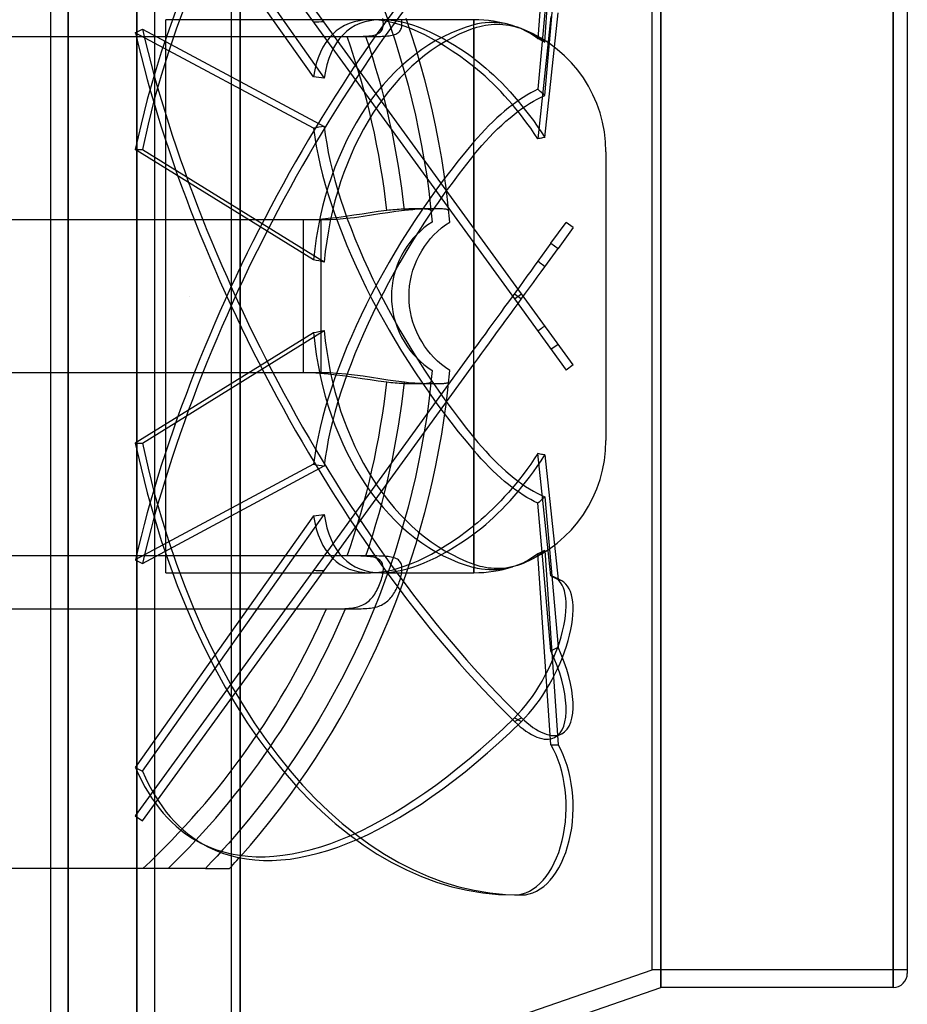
# Model space of a CAD drawing. Header units: millimetres. Extents: x -148 to 148, y -174 to 100.
# Tile 4 of 5: x 47 to 148, y -80 to 31. Entities that reach past the tile are written whole.
import ezdxf

# ---------------------------------------------------------------- set-up
doc = ezdxf.new("R2010")
doc.units = ezdxf.units.MM
doc.layers.add('HIDDEN', color=7, linetype='Continuous')
doc.layers.add('THICK', color=7, linetype='Continuous')

msp = doc.modelspace()

# ---------------------------------------------------------------- linework, layer by layer
at = {"layer": 'HIDDEN'}
for p, q in [((52.15, 0), (52.15, 100)), ((59.95, 0), (59.95, 100)), ((70.7, 0), (70.7, 93)), ((119.5, 0), (119.5, 78.5)), ((145.9, 0), (145.9, 78.5)), ((118.5, 0), (118.5, 76.5)), ((71.7, 0), (71.7, 60.59)), ((103.65, 0.29), (60.57, 59.59)), ((59.76, 59), (102.85, -0.29)), ((60.57, 53.93), (81.23, 24.78)), ((80.02, 24.93), (59.76, 53.51)), ((107, 50.93), (105.52, 29.25)), ((106.31, 28.86), (107.81, 50.93)), ((107, 40.27), (105.52, 23.5)), ((106.31, 22.78), (107.81, 39.85)), ((86.5, 31.4), (63.25, 31.4)), ((63.25, -31.4), (63.25, 31.4)), ((98.25, 31.4), (87.74, 31.4)), ((87.93, 31.34), (87.9, 31.54)), ((87.95, 31.16), (87.93, 31.34)), ((88.13, 32.33), (88.72, 30.68)), ((90.06, 31.24), (90.04, 31.41)), ((91.12, 29.81), (90.54, 31.53)), ((98.25, 31.4), (98.25, 30.82)), ((98.25, 26.99), (98.25, 31.4)), ((107, 31.76), (105.52, 17.87)), ((106.31, 18.03), (107.81, 32.17)), ((59.76, 29.93), (60.57, 30.34)), ((60.57, 30.34), (81.23, 19.28)), ((87.69, 30.09), (87.77, 30.21)), ((87.77, 30.21), (87.84, 30.34)), ((87.84, 30.34), (87.89, 30.48)), ((87.89, 30.48), (87.93, 30.64)), ((87.93, 30.64), (87.95, 30.8)), ((87.96, 30.97), (87.95, 31.16)), ((87.95, 30.8), (87.96, 30.97)), ((88.72, 30.68), (89.28, 29.02)), ((89.81, 30.1), (89.89, 30.21)), ((89.89, 30.21), (89.95, 30.33)), ((89.95, 30.33), (90, 30.46)), ((90, 30.46), (90.04, 30.6)), ((90.04, 30.6), (90.06, 30.75)), ((90.07, 31.07), (90.06, 31.24)), ((90.06, 30.75), (90.07, 30.9)), ((90.07, 30.9), (90.07, 31.07)), ((98.67, 30.92), (98.25, 30.82)), ((98.25, 30.43), (98.58, 30.54)), ((98.25, 30.43), (98.25, 17.52)), ((98.58, 30.54), (98.92, 30.64)), ((99.09, 31), (98.67, 30.92)), ((98.92, 30.64), (99.24, 30.71)), ((99.53, 31.05), (99.09, 31)), ((99.24, 30.71), (99.56, 30.78)), ((99.98, 31.09), (99.53, 31.05)), ((99.56, 30.78), (99.88, 30.83)), ((99.88, 30.83), (100.2, 30.86)), ((100.43, 31.09), (99.98, 31.09)), ((100.2, 30.86), (100.53, 30.89)), ((100.89, 31.07), (100.43, 31.09)), ((100.53, 30.89), (100.87, 30.9)), ((100.87, 30.9), (101.21, 30.89)), ((101.34, 31.03), (100.89, 31.07)), ((101.21, 30.89), (101.55, 30.87)), ((101.78, 30.96), (101.34, 31.03)), ((101.55, 30.87), (101.89, 30.83)), ((102.21, 30.86), (101.78, 30.96)), ((101.89, 30.83), (102.23, 30.78)), ((102.63, 30.75), (102.21, 30.86)), ((102.23, 30.78), (102.57, 30.71)), ((102.57, 30.71), (102.91, 30.63)), ((102.91, 30.65), (102.63, 30.75)), ((103.2, 30.55), (102.91, 30.65)), ((102.91, 30.63), (103.24, 30.53)), ((103.49, 30.43), (103.2, 30.55)), ((103.24, 30.53), (103.56, 30.43)), ((103.79, 30.3), (103.49, 30.43)), ((103.56, 30.43), (103.87, 30.31)), ((104.08, 30.15), (103.79, 30.3)), ((103.87, 30.31), (104.11, 30.21)), ((104.11, 30.21), (104.35, 30.1)), ((42.7, 29.5), (83.84, 29.5)), ((42.7, 29.5), (85.95, 29.5)), ((80.02, 19.09), (59.76, 29.93)), ((83.84, 29.5), (84.11, 29.5)), ((84.11, 29.5), (84.37, 29.5)), ((84.37, 29.5), (84.64, 29.5)), ((84.64, 29.5), (84.91, 29.5)), ((84.91, 29.5), (85.16, 29.5)), ((85.16, 29.5), (85.41, 29.51)), ((85.41, 29.51), (85.65, 29.52)), ((85.65, 29.52), (85.89, 29.53)), ((85.89, 29.53), (86.11, 29.54)), ((85.95, 29.5), (86.2, 29.5)), ((86.11, 29.54), (86.32, 29.56)), ((86.2, 29.5), (86.45, 29.5)), ((86.32, 29.56), (86.52, 29.58)), ((86.45, 29.5), (86.69, 29.5)), ((86.52, 29.58), (86.71, 29.62)), ((86.69, 29.5), (86.93, 29.5)), ((86.71, 29.62), (86.89, 29.65)), ((86.89, 29.65), (87.05, 29.7)), ((86.93, 29.5), (87.17, 29.5)), ((87.05, 29.7), (87.2, 29.76)), ((87.17, 29.5), (87.4, 29.51)), ((87.2, 29.76), (87.34, 29.82)), ((87.34, 29.82), (87.47, 29.9)), ((87.4, 29.51), (87.62, 29.51)), ((87.47, 29.9), (87.59, 29.99)), ((87.59, 29.99), (87.69, 30.09)), ((87.62, 29.51), (87.83, 29.52)), ((87.83, 29.52), (88.04, 29.53)), ((88.04, 29.53), (88.24, 29.54)), ((88.24, 29.54), (88.43, 29.56)), ((88.43, 29.56), (88.61, 29.58)), ((88.61, 29.58), (88.78, 29.61)), ((88.78, 29.61), (88.94, 29.64)), ((88.94, 29.64), (89.1, 29.68)), ((89.1, 29.68), (89.24, 29.73)), ((89.24, 29.73), (89.37, 29.78)), ((89.37, 29.78), (89.5, 29.85)), ((89.5, 29.85), (89.61, 29.92)), ((89.61, 29.92), (89.72, 30)), ((89.72, 30), (89.81, 30.1)), ((91.67, 28.07), (91.12, 29.81)), ((104.38, 30), (104.08, 30.15)), ((104.35, 30.1), (104.59, 29.98)), ((104.67, 29.83), (104.38, 30)), ((104.59, 29.98), (104.84, 29.85)), ((104.96, 29.64), (104.67, 29.83)), ((104.84, 29.85), (105.09, 29.7)), ((105.24, 29.45), (104.96, 29.64)), ((105.09, 29.7), (105.33, 29.55)), ((105.52, 29.25), (105.24, 29.45)), ((105.33, 29.55), (105.58, 29.39)), ((105.66, 29.19), (105.52, 29.25)), ((105.58, 29.39), (105.82, 29.22)), ((105.79, 29.13), (105.66, 29.19)), ((105.92, 29.06), (105.79, 29.13)), ((105.82, 29.22), (106.07, 29.05)), ((89.28, 29.02), (89.8, 27.35)), ((92.19, 26.32), (91.67, 28.07)), ((106.05, 28.99), (105.92, 29.06)), ((106.18, 28.93), (106.05, 28.99)), ((106.07, 29.05), (106.31, 28.86)), ((106.31, 28.86), (106.18, 28.93)), ((89.8, 27.35), (90.3, 25.66)), ((98.25, 26.99), (98.71, 26.64)), ((92.67, 24.56), (92.19, 26.32)), ((98.66, 25.73), (98.25, 26.05)), ((98.25, 7.73), (98.25, 26.05)), ((99.08, 25.37), (98.66, 25.73)), ((98.71, 26.64), (99.16, 26.29)), ((99.16, 26.29), (99.6, 25.92)), ((99.6, 25.92), (100.03, 25.54)), ((90.3, 25.66), (90.76, 23.97)), ((99.52, 24.99), (99.08, 25.37)), ((99.96, 24.58), (99.52, 24.99)), ((100.03, 25.54), (100.48, 25.13)), ((100.48, 25.13), (100.94, 24.69)), ((100.94, 24.69), (101.41, 24.22)), ((90.76, 23.97), (91.2, 22.27)), ((93.13, 22.8), (92.67, 24.56)), ((100.41, 24.15), (99.96, 24.58)), ((100.86, 23.7), (100.41, 24.15)), ((101.3, 23.24), (100.86, 23.7)), ((101.41, 24.22), (101.88, 23.73)), ((101.88, 23.73), (102.35, 23.23)), ((105.52, 23.5), (105.11, 23.3)), ((105.66, 23.38), (105.52, 23.5)), ((93.54, 21.02), (93.13, 22.8)), ((101.74, 22.76), (101.3, 23.24)), ((102.17, 22.28), (101.74, 22.76)), ((102.35, 23.23), (102.81, 22.7)), ((102.81, 22.7), (103.26, 22.17)), ((103.84, 22.58), (103.42, 22.3)), ((104.27, 22.85), (103.84, 22.58)), ((104.7, 23.09), (104.27, 22.85)), ((105.11, 23.3), (104.7, 23.09)), ((105, 22.14), (105.44, 22.38)), ((105.44, 22.38), (105.88, 22.59)), ((105.79, 23.26), (105.66, 23.38)), ((105.92, 23.14), (105.79, 23.26)), ((105.88, 22.59), (106.31, 22.78)), ((106.05, 23.02), (105.92, 23.14)), ((106.18, 22.9), (106.05, 23.02)), ((106.31, 22.78), (106.18, 22.9)), ((91.2, 22.27), (91.6, 20.56)), ((102.17, 21.38), (101.74, 21.03)), ((102.59, 21.8), (102.17, 22.28)), ((102.59, 21.71), (102.17, 21.38)), ((103, 22.01), (102.59, 21.71)), ((103, 21.3), (102.59, 21.8)), ((103.42, 22.3), (103, 22.01)), ((103.42, 20.78), (103, 21.3)), ((103.26, 22.17), (103.7, 21.64)), ((103.26, 21), (103.7, 21.31)), ((103.7, 21.64), (104.12, 21.1)), ((103.7, 21.31), (104.12, 21.6)), ((104.12, 21.6), (104.56, 21.88)), ((104.56, 21.88), (105, 22.14)), ((91.6, 20.56), (91.96, 18.84)), ((93.93, 19.24), (93.54, 21.02)), ((100.86, 20.25), (100.41, 19.82)), ((101.3, 20.65), (100.86, 20.25)), ((101.74, 21.03), (101.3, 20.65)), ((101.88, 19.87), (102.35, 20.27)), ((102.35, 20.27), (102.81, 20.65)), ((102.81, 20.65), (103.26, 21)), ((103.84, 20.23), (103.42, 20.78)), ((104.27, 19.66), (103.84, 20.23)), ((104.12, 21.1), (104.56, 20.54)), ((104.56, 20.54), (105, 19.94)), ((94.27, 17.45), (93.93, 19.24)), ((99.96, 19.38), (99.52, 18.93)), ((100.41, 19.82), (99.96, 19.38)), ((100.94, 19), (101.41, 19.44)), ((101.41, 19.44), (101.88, 19.87)), ((104.7, 19.07), (104.27, 19.66)), ((105.11, 18.47), (104.7, 19.07)), ((105, 19.94), (105.44, 19.32)), ((105.44, 19.32), (105.88, 18.68)), ((91.96, 18.84), (92.3, 17.12)), ((98.66, 17.99), (98.25, 17.52)), ((99.08, 18.46), (98.66, 17.99)), ((99.52, 18.93), (99.08, 18.46)), ((99.6, 17.61), (100.03, 18.08)), ((100.03, 18.08), (100.48, 18.54)), ((100.48, 18.54), (100.94, 19)), ((105.52, 17.87), (105.11, 18.47)), ((105.66, 17.9), (105.52, 17.87)), ((105.79, 17.93), (105.66, 17.9)), ((105.92, 17.96), (105.79, 17.93)), ((105.88, 18.68), (106.31, 18.03)), ((106.05, 17.99), (105.92, 17.96)), ((106.18, 18.01), (106.05, 17.99)), ((106.31, 18.03), (106.18, 18.01)), ((92.3, 17.12), (92.6, 15.39)), ((94.59, 15.65), (94.27, 17.45)), ((98.71, 16.6), (99.16, 17.12)), ((99.16, 17.12), (99.6, 17.61)), ((80.02, 4.14), (59.76, 16.68)), ((59.76, 16.68), (60.57, 16.68)), ((60.57, 16.68), (81.23, 3.89)), ((98.25, 16.05), (98.71, 16.6)), ((98.25, 16.05), (98.25, -6.03)), ((113.25, 16.4), (113.25, -16.4)), ((92.6, 15.39), (92.88, 13.66)), ((94.87, 13.85), (94.59, 15.65)), ((92.88, 13.66), (93.12, 11.92)), ((95.12, 12.05), (94.87, 13.85)), ((93.12, 11.92), (93.32, 10.17)), ((95.33, 10.24), (95.12, 12.05)), ((93.32, 10.17), (93.5, 8.43)), ((95.5, 8.43), (95.33, 10.24)), ((83.65, 9.05), (82.67, 8.92)), ((84.6, 9.19), (83.65, 9.05)), ((85.54, 9.33), (84.6, 9.19)), ((85.65, 9.05), (84.68, 8.92)), ((86.44, 9.47), (85.54, 9.33)), ((86.61, 9.19), (85.65, 9.05)), ((87.37, 9.61), (86.44, 9.47)), ((87.55, 9.34), (86.61, 9.19)), ((88.34, 9.74), (87.37, 9.61)), ((88.45, 9.48), (87.55, 9.34)), ((88.58, 9.77), (88.34, 9.74)), ((89.38, 9.61), (88.45, 9.48)), ((88.81, 9.79), (88.58, 9.77)), ((89.05, 9.81), (88.81, 9.79)), ((89.28, 9.83), (89.05, 9.81)), ((89.52, 9.85), (89.28, 9.83)), ((90.35, 9.74), (89.38, 9.61)), ((89.75, 9.86), (89.52, 9.85)), ((89.97, 9.88), (89.75, 9.86)), ((90.2, 9.89), (89.97, 9.88)), ((90.42, 9.9), (90.2, 9.89)), ((90.59, 9.77), (90.35, 9.74)), ((90.63, 9.9), (90.42, 9.9)), ((90.83, 9.79), (90.59, 9.77)), ((90.84, 9.91), (90.63, 9.9)), ((91.06, 9.82), (90.83, 9.79)), ((91.04, 9.92), (90.84, 9.91)), ((91.24, 9.92), (91.04, 9.92)), ((91.3, 9.83), (91.06, 9.82)), ((91.43, 9.92), (91.24, 9.92)), ((91.53, 9.85), (91.3, 9.83)), ((91.62, 9.92), (91.43, 9.92)), ((91.76, 9.87), (91.53, 9.85)), ((91.79, 9.92), (91.62, 9.92)), ((91.98, 9.88), (91.76, 9.87)), ((91.96, 9.92), (91.79, 9.92)), ((92.12, 9.92), (91.96, 9.92)), ((92.21, 9.89), (91.98, 9.88)), ((92.28, 9.92), (92.12, 9.92)), ((92.43, 9.9), (92.21, 9.89)), ((92.42, 9.92), (92.28, 9.92)), ((92.56, 9.91), (92.42, 9.92)), ((92.64, 9.91), (92.43, 9.9)), ((92.68, 9.9), (92.56, 9.91)), ((92.85, 9.91), (92.64, 9.91)), ((92.8, 9.9), (92.68, 9.9)), ((92.9, 9.89), (92.8, 9.9)), ((93.06, 9.92), (92.85, 9.91)), ((93, 9.88), (92.9, 9.89)), ((93.08, 9.86), (93, 9.88)), ((93.25, 9.92), (93.06, 9.92)), ((93.15, 9.85), (93.08, 9.86)), ((93.22, 9.83), (93.15, 9.85)), ((93.27, 9.81), (93.22, 9.83)), ((93.44, 9.92), (93.25, 9.92)), ((93.31, 9.79), (93.27, 9.81)), ((93.34, 9.77), (93.31, 9.79)), ((93.36, 9.74), (93.34, 9.77)), ((93.37, 9.71), (93.36, 9.74)), ((93.63, 9.92), (93.44, 9.92)), ((93.81, 9.92), (93.63, 9.92)), ((93.97, 9.92), (93.81, 9.92)), ((94.14, 9.92), (93.97, 9.92)), ((94.29, 9.92), (94.14, 9.92)), ((94.43, 9.92), (94.29, 9.92)), ((94.57, 9.91), (94.43, 9.92)), ((94.69, 9.91), (94.57, 9.91)), ((94.81, 9.9), (94.69, 9.91)), ((94.91, 9.89), (94.81, 9.9)), ((95.01, 9.88), (94.91, 9.89)), ((95.09, 9.87), (95.01, 9.88)), ((95.17, 9.85), (95.09, 9.87)), ((95.23, 9.83), (95.17, 9.85)), ((95.28, 9.82), (95.23, 9.83)), ((95.32, 9.79), (95.28, 9.82)), ((95.35, 9.77), (95.32, 9.79)), ((95.37, 9.74), (95.35, 9.77)), ((95.38, 9.71), (95.37, 9.74)), ((80.88, 8.66), (-80.88, 8.66)), ((78.88, 8.66), (-78.88, 8.66)), ((79.79, 8.68), (78.88, 8.66)), ((78.88, 0), (78.88, 8.66)), ((80.73, 8.73), (79.79, 8.68)), ((81.7, 8.81), (80.73, 8.73)), ((81.79, 8.68), (80.88, 8.66)), ((80.88, 0), (80.88, 8.66)), ((82.67, 8.92), (81.7, 8.81)), ((82.74, 8.73), (81.79, 8.68)), ((83.7, 8.81), (82.74, 8.73)), ((84.68, 8.92), (83.7, 8.81)), ((93.01, 8.1), (92.55, 7.75)), ((93.5, 8.43), (93.01, 8.1)), ((93.5, 8.43), (93.5, 8.43)), ((94.56, 7.75), (95.02, 8.11)), ((95.02, 8.11), (95.5, 8.43)), ((95.5, 8.43), (95.5, 8.43)), ((107, 6.01), (108.72, 8.38)), ((109.53, 7.8), (108.72, 8.38)), ((91.71, 6.97), (91.32, 6.56)), ((92.12, 7.37), (91.71, 6.97)), ((92.55, 7.75), (92.12, 7.37)), ((93.33, 6.56), (93.71, 6.97)), ((93.71, 6.97), (94.12, 7.37)), ((94.12, 7.37), (94.56, 7.75)), ((109.53, 7.8), (107.81, 5.43)), ((90.63, 5.65), (90.31, 5.16)), ((90.97, 6.12), (90.63, 5.65)), ((91.32, 6.56), (90.97, 6.12)), ((92.31, 5.16), (92.63, 5.66)), ((92.63, 5.66), (92.97, 6.12)), ((92.97, 6.12), (93.33, 6.56)), ((98.25, -16.05), (98.25, 6.03)), ((107, 6.01), (105.52, 3.98)), ((107, 6.01), (107.81, 5.43)), ((90.02, 4.64), (89.75, 4.1)), ((90.31, 5.16), (90.02, 4.64)), ((91.75, 4.1), (92.02, 4.64)), ((92.02, 4.64), (92.31, 5.16)), ((106.31, 3.35), (107.81, 5.43)), ((89.52, 3.53), (89.32, 2.96)), ((89.75, 4.1), (89.52, 3.53)), ((91.32, 2.96), (91.52, 3.54)), ((91.52, 3.54), (91.75, 4.1)), ((105.11, 3.42), (104.7, 2.84)), ((105.52, 3.98), (105.11, 3.42)), ((105.66, 3.87), (105.52, 3.98)), ((105.79, 3.77), (105.66, 3.87)), ((105.92, 3.66), (105.79, 3.77)), ((106.05, 3.56), (105.92, 3.66)), ((106.18, 3.46), (106.05, 3.56)), ((106.31, 3.35), (106.18, 3.46)), ((89.16, 2.37), (89.03, 1.77)), ((89.32, 2.96), (89.16, 2.37)), ((91.03, 1.78), (91.16, 2.37)), ((91.16, 2.37), (91.32, 2.96)), ((104.27, 2.26), (103.84, 1.67)), ((104.7, 2.84), (104.27, 2.26)), ((105.44, 2.16), (105.88, 2.77)), ((105.88, 2.77), (106.31, 3.35)), ((88.94, 1.18), (88.89, 0.58)), ((89.03, 1.77), (88.94, 1.18)), ((90.89, 0.59), (90.94, 1.18)), ((90.94, 1.18), (91.03, 1.78)), ((103.84, 1.67), (103.42, 1.08)), ((104.56, 0.95), (105, 1.56)), ((105, 1.56), (105.44, 2.16)), ((65.88, 0), (65.88, 0)), ((65.88, 0), (65.88, 0)), ((65.88, 0), (65.88, 0)), ((65.88, 0), (65.88, 0)), ((65.88, 0), (65.88, 0)), ((65.88, 0), (65.88, 0)), ((65.88, 0), (65.88, 0)), ((65.88, 0), (65.88, 0)), ((65.88, 0), (65.88, 0)), ((65.88, 0), (65.88, 0)), ((65.88, 0), (65.88, 0)), ((65.88, 0), (65.88, 0)), ((65.88, 0), (65.88, 0)), ((65.88, 0), (65.88, 0)), ((65.88, 0), (65.88, 0)), ((65.88, 0), (65.88, 0)), ((65.88, 0), (65.88, 0)), ((65.88, 0), (65.88, 0)), ((65.88, 0), (65.88, 0)), ((65.88, 0), (65.88, 0)), ((65.88, 0), (65.88, 0)), ((65.88, 0), (65.88, 0)), ((65.88, 0), (65.88, 0)), ((65.88, 0), (65.88, 0)), ((65.88, 0), (65.88, 0)), ((65.88, 0), (65.88, 0)), ((65.88, 0), (65.88, 0)), ((65.88, 0), (65.88, 0)), ((70.7, -93), (70.7, 0)), ((88.89, 0.58), (88.88, 0)), ((90.88, 0), (90.89, 0.59)), ((103, 0.5), (102.59, -0.06)), ((102.85, -0.29), (103.65, 0.29)), ((102.85, 0.29), (103.65, -0.29)), ((103.42, 1.08), (103, 0.5)), ((109.53, -7.8), (103.65, 0.29)), ((103.7, -0.23), (104.12, 0.35)), ((104.12, 0.35), (104.56, 0.95)), ((118.5, -76.5), (118.5, 0)), ((52.15, -100), (52.15, 0)), ((59.95, -100), (59.95, 0)), ((65.88, 0), (65.88, 0)), ((65.88, 0), (65.88, 0)), ((65.88, 0), (65.88, 0)), ((65.88, 0), (65.88, 0)), ((65.88, 0), (65.88, 0)), ((65.88, 0), (65.88, 0)), ((65.88, 0), (65.88, 0)), ((65.88, 0), (65.88, 0)), ((65.88, 0), (65.88, 0)), ((65.88, 0), (65.88, 0)), ((65.88, 0), (65.88, 0)), ((65.88, 0), (65.88, 0)), ((65.88, 0), (65.88, 0)), ((65.88, 0), (65.88, 0)), ((65.88, 0), (65.88, 0)), ((65.88, 0), (65.88, 0)), ((65.88, 0), (65.88, 0)), ((65.88, 0), (65.88, 0)), ((65.88, 0), (65.88, 0)), ((65.88, 0), (65.88, 0)), ((65.88, 0), (65.88, 0)), ((65.88, 0), (65.88, 0)), ((65.88, 0), (65.88, 0)), ((71.7, -60.59), (71.7, 0)), ((78.88, -8.66), (78.88, 0)), ((80.88, -8.66), (80.88, 0)), ((88.88, 0), (88.89, -0.58)), ((88.89, -0.58), (88.94, -1.18)), ((90.89, -0.59), (90.88, 0)), ((90.94, -1.18), (90.89, -0.59)), ((102.17, -0.63), (101.74, -1.22)), ((102.59, -0.06), (102.17, -0.63)), ((102.81, -1.45), (103.26, -0.83)), ((102.85, -0.29), (108.72, -8.38)), ((103.26, -0.83), (103.7, -0.23)), ((119.5, -78.5), (119.5, 0)), ((145.9, -78.5), (145.9, 0)), ((88.94, -1.18), (89.03, -1.77)), ((89.03, -1.77), (89.16, -2.37)), ((91.03, -1.78), (90.94, -1.18)), ((91.16, -2.37), (91.03, -1.78)), ((101.3, -1.83), (100.86, -2.44)), ((101.74, -1.22), (101.3, -1.83)), ((101.88, -2.73), (102.35, -2.09)), ((102.35, -2.09), (102.81, -1.45)), ((89.16, -2.37), (89.32, -2.96)), ((89.32, -2.96), (89.52, -3.53)), ((91.32, -2.96), (91.16, -2.37)), ((91.52, -3.54), (91.32, -2.96)), ((100.41, -3.06), (99.96, -3.68)), ((100.86, -2.44), (100.41, -3.06)), ((101.41, -3.38), (101.88, -2.73)), ((106.31, -3.35), (106.18, -3.46)), ((80.02, -4.14), (59.76, -16.68)), ((60.57, -16.68), (81.23, -3.89)), ((89.52, -3.53), (89.75, -4.1)), ((89.75, -4.1), (90.02, -4.64)), ((91.75, -4.1), (91.52, -3.54)), ((92.02, -4.64), (91.75, -4.1)), ((99.52, -4.29), (99.08, -4.89)), ((99.96, -3.68), (99.52, -4.29)), ((100.48, -4.66), (100.94, -4.02)), ((100.94, -4.02), (101.41, -3.38)), ((105.66, -3.87), (105.52, -3.98)), ((105.79, -3.77), (105.66, -3.87)), ((105.92, -3.66), (105.79, -3.77)), ((106.05, -3.56), (105.92, -3.66)), ((106.18, -3.46), (106.05, -3.56)), ((90.02, -4.64), (90.31, -5.16)), ((90.31, -5.16), (90.63, -5.65)), ((92.31, -5.16), (92.02, -4.64)), ((92.63, -5.66), (92.31, -5.16)), ((98.66, -5.47), (98.25, -6.03)), ((99.08, -4.89), (98.66, -5.47)), ((99.6, -5.87), (100.03, -5.28)), ((100.03, -5.28), (100.48, -4.66)), ((107, -6.01), (107.81, -5.43)), ((98.25, -6.03), (80.02, -31.13)), ((90.63, -5.65), (90.97, -6.12)), ((90.97, -6.12), (91.32, -6.56)), ((91.32, -6.56), (91.71, -6.97)), ((92.97, -6.12), (92.63, -5.66)), ((93.33, -6.56), (92.97, -6.12)), ((93.71, -6.97), (93.33, -6.56)), ((98.71, -7.1), (99.16, -6.48)), ((99.16, -6.48), (99.6, -5.87)), ((81.23, -31.16), (98.25, -7.73)), ((91.71, -6.97), (92.12, -7.37)), ((92.12, -7.37), (92.55, -7.75)), ((92.55, -7.75), (93.01, -8.1)), ((94.12, -7.37), (93.71, -6.97)), ((94.56, -7.75), (94.12, -7.37)), ((95.02, -8.11), (94.56, -7.75)), ((98.25, -7.73), (98.71, -7.1)), ((98.25, -7.73), (98.25, -26.05)), ((109.53, -7.8), (108.72, -8.38)), ((-80.88, -8.66), (80.88, -8.66)), ((-78.88, -8.66), (78.88, -8.66)), ((78.88, -8.66), (79.79, -8.68)), ((79.79, -8.68), (80.73, -8.73)), ((80.73, -8.73), (81.7, -8.81)), ((80.88, -8.66), (81.79, -8.68)), ((81.7, -8.81), (82.67, -8.92)), ((81.79, -8.68), (82.74, -8.73)), ((82.67, -8.92), (83.65, -9.05)), ((82.74, -8.73), (83.7, -8.81)), ((83.7, -8.81), (84.68, -8.92)), ((84.68, -8.92), (85.65, -9.05)), ((93.01, -8.1), (93.5, -8.43)), ((93.5, -8.43), (93.32, -10.17)), ((93.5, -8.43), (93.5, -8.43)), ((95.5, -8.43), (95.02, -8.11)), ((95.33, -10.24), (95.5, -8.43)), ((95.5, -8.43), (95.5, -8.43)), ((83.65, -9.05), (84.6, -9.19)), ((84.6, -9.19), (85.54, -9.33)), ((85.54, -9.33), (86.44, -9.47)), ((85.65, -9.05), (86.61, -9.19)), ((86.44, -9.47), (87.37, -9.61)), ((86.61, -9.19), (87.55, -9.34)), ((87.37, -9.61), (88.34, -9.74)), ((87.55, -9.34), (88.45, -9.48)), ((88.34, -9.74), (88.58, -9.77)), ((88.45, -9.48), (89.38, -9.61)), ((88.58, -9.77), (88.81, -9.79)), ((88.81, -9.79), (89.05, -9.81)), ((89.05, -9.81), (89.28, -9.83)), ((89.28, -9.83), (89.52, -9.85)), ((89.38, -9.61), (90.35, -9.74)), ((89.52, -9.85), (89.75, -9.86)), ((89.75, -9.86), (89.97, -9.88)), ((89.97, -9.88), (90.2, -9.89)), ((90.2, -9.89), (90.41, -9.9)), ((90.35, -9.74), (90.59, -9.77)), ((90.41, -9.9), (90.63, -9.9)), ((90.59, -9.77), (90.82, -9.79)), ((90.63, -9.9), (90.84, -9.91)), ((90.82, -9.79), (91.06, -9.82)), ((90.84, -9.91), (91.04, -9.92)), ((91.04, -9.92), (91.24, -9.92)), ((91.06, -9.82), (91.29, -9.83)), ((91.24, -9.92), (91.43, -9.92)), ((91.29, -9.83), (91.53, -9.85)), ((91.43, -9.92), (91.62, -9.92)), ((91.53, -9.85), (91.76, -9.87)), ((91.62, -9.92), (91.79, -9.92)), ((91.76, -9.87), (91.98, -9.88)), ((91.79, -9.92), (91.96, -9.92)), ((91.96, -9.92), (92.12, -9.92)), ((91.98, -9.88), (92.21, -9.89)), ((92.12, -9.92), (92.28, -9.92)), ((92.21, -9.89), (92.43, -9.9)), ((92.28, -9.92), (92.42, -9.92)), ((92.42, -9.92), (92.55, -9.91)), ((92.43, -9.9), (92.64, -9.91)), ((92.55, -9.91), (92.68, -9.9)), ((92.64, -9.91), (92.85, -9.91)), ((92.68, -9.9), (92.8, -9.9)), ((92.8, -9.9), (92.9, -9.89)), ((92.85, -9.91), (93.05, -9.92)), ((92.9, -9.89), (93, -9.88)), ((93, -9.88), (93.08, -9.86)), ((93.05, -9.92), (93.25, -9.92)), ((93.08, -9.86), (93.15, -9.85)), ((93.15, -9.85), (93.22, -9.83)), ((93.22, -9.83), (93.27, -9.81)), ((93.25, -9.92), (93.44, -9.92)), ((93.27, -9.81), (93.31, -9.79)), ((93.31, -9.79), (93.34, -9.77)), ((93.34, -9.77), (93.36, -9.74)), ((93.36, -9.74), (93.37, -9.71)), ((93.44, -9.92), (93.63, -9.92)), ((93.63, -9.92), (93.8, -9.93)), ((93.8, -9.93), (93.97, -9.92)), ((93.97, -9.92), (94.13, -9.92)), ((94.13, -9.92), (94.29, -9.92)), ((94.29, -9.92), (94.43, -9.92)), ((94.43, -9.92), (94.57, -9.91)), ((94.57, -9.91), (94.69, -9.91)), ((94.69, -9.91), (94.81, -9.9)), ((94.81, -9.9), (94.91, -9.89)), ((94.91, -9.89), (95.01, -9.88)), ((95.01, -9.88), (95.09, -9.87)), ((95.09, -9.87), (95.17, -9.85)), ((95.17, -9.85), (95.23, -9.83)), ((95.23, -9.83), (95.28, -9.82)), ((95.28, -9.82), (95.32, -9.79)), ((95.32, -9.79), (95.35, -9.77)), ((95.35, -9.77), (95.37, -9.74)), ((95.37, -9.74), (95.38, -9.71)), ((93.32, -10.17), (93.12, -11.92)), ((95.12, -12.05), (95.33, -10.24)), ((93.12, -11.92), (92.88, -13.66)), ((94.87, -13.85), (95.12, -12.05)), ((92.88, -13.66), (92.6, -15.39)), ((94.59, -15.65), (94.87, -13.85)), ((92.6, -15.39), (92.3, -17.12)), ((94.27, -17.45), (94.59, -15.65)), ((59.76, -16.68), (60.57, -16.68)), ((98.25, -16.05), (98.71, -16.6)), ((98.71, -16.6), (99.16, -17.12)), ((92.3, -17.12), (91.96, -18.84)), ((93.93, -19.24), (94.27, -17.45)), ((98.66, -17.99), (98.25, -17.52)), ((98.25, -30.43), (98.25, -17.52)), ((99.16, -17.12), (99.6, -17.61)), ((99.6, -17.61), (100.03, -18.08)), ((105.52, -17.87), (105.11, -18.47)), ((105.66, -17.9), (105.52, -17.87)), ((107, -31.76), (105.52, -17.87)), ((91.96, -18.84), (91.6, -20.56)), ((99.08, -18.46), (98.66, -17.99)), ((99.52, -18.93), (99.08, -18.46)), ((99.96, -19.38), (99.52, -18.93)), ((100.03, -18.08), (100.48, -18.54)), ((100.48, -18.54), (100.94, -19)), ((100.94, -19), (101.41, -19.44)), ((105.11, -18.47), (104.7, -19.07)), ((105.44, -19.32), (105.88, -18.68)), ((105.79, -17.93), (105.66, -17.9)), ((105.92, -17.96), (105.79, -17.93)), ((105.88, -18.68), (106.31, -18.03)), ((106.05, -17.99), (105.92, -17.96)), ((106.18, -18.01), (106.05, -17.99)), ((106.31, -18.03), (106.18, -18.01)), ((106.31, -18.03), (107.81, -32.17)), ((80.02, -19.09), (59.76, -29.93)), ((60.57, -30.34), (81.23, -19.28)), ((93.54, -21.02), (93.93, -19.24)), ((100.41, -19.82), (99.96, -19.38)), ((100.86, -20.25), (100.41, -19.82)), ((101.41, -19.44), (101.88, -19.87)), ((101.88, -19.87), (102.35, -20.27)), ((104.27, -19.66), (103.84, -20.23)), ((104.7, -19.07), (104.27, -19.66)), ((104.56, -20.54), (105, -19.94)), ((105, -19.94), (105.44, -19.32)), ((91.6, -20.56), (91.2, -22.27)), ((93.13, -22.8), (93.54, -21.02)), ((101.3, -20.65), (100.86, -20.25)), ((101.74, -21.03), (101.3, -20.65)), ((102.17, -21.38), (101.74, -21.03)), ((102.35, -20.27), (102.81, -20.65)), ((102.81, -20.65), (103.26, -21)), ((103.42, -20.78), (103, -21.3)), ((103.26, -21), (103.7, -21.31)), ((103.84, -20.23), (103.42, -20.78)), ((103.7, -21.64), (104.12, -21.1)), ((104.12, -21.1), (104.56, -20.54)), ((91.2, -22.27), (90.76, -23.97)), ((102.17, -22.28), (101.74, -22.76)), ((102.59, -21.71), (102.17, -21.38)), ((102.59, -21.8), (102.17, -22.28)), ((103, -21.3), (102.59, -21.8)), ((103, -22.01), (102.59, -21.71)), ((102.81, -22.7), (103.26, -22.17)), ((103.42, -22.3), (103, -22.01)), ((103.26, -22.17), (103.7, -21.64)), ((103.84, -22.58), (103.42, -22.3)), ((103.7, -21.31), (104.12, -21.6)), ((104.12, -21.6), (104.56, -21.88)), ((104.56, -21.88), (105, -22.14)), ((105, -22.14), (105.44, -22.38)), ((92.67, -24.56), (93.13, -22.8)), ((101.3, -23.24), (100.86, -23.7)), ((101.74, -22.76), (101.3, -23.24)), ((101.88, -23.73), (102.35, -23.23)), ((102.35, -23.23), (102.81, -22.7)), ((104.27, -22.85), (103.84, -22.58)), ((104.7, -23.09), (104.27, -22.85)), ((105.11, -23.3), (104.7, -23.09)), ((105.52, -23.5), (105.11, -23.3)), ((105.44, -22.38), (105.88, -22.59)), ((105.66, -23.38), (105.52, -23.5)), ((105.79, -23.26), (105.66, -23.38)), ((105.92, -23.14), (105.79, -23.26)), ((105.88, -22.59), (106.31, -22.78)), ((106.05, -23.02), (105.92, -23.14)), ((106.18, -22.9), (106.05, -23.02)), ((106.31, -22.78), (106.18, -22.9)), ((106.31, -22.78), (107.81, -39.85)), ((90.76, -23.97), (90.3, -25.66)), ((92.19, -26.32), (92.67, -24.56)), ((99.96, -24.58), (99.52, -24.99)), ((100.41, -24.15), (99.96, -24.58)), ((100.86, -23.7), (100.41, -24.15)), ((100.94, -24.69), (101.41, -24.22)), ((101.41, -24.22), (101.88, -23.73)), ((107, -40.27), (105.52, -23.5)), ((80.02, -24.93), (59.76, -53.51)), ((60.57, -53.93), (81.23, -24.78)), ((90.3, -25.66), (89.8, -27.35)), ((99.08, -25.37), (98.66, -25.73)), ((99.52, -24.99), (99.08, -25.37)), ((99.6, -25.92), (100.03, -25.54)), ((100.03, -25.54), (100.48, -25.13)), ((100.48, -25.13), (100.94, -24.69)), ((91.67, -28.07), (92.19, -26.32)), ((98.66, -25.73), (98.25, -26.05)), ((98.25, -26.99), (98.71, -26.64)), ((98.71, -26.64), (99.16, -26.29)), ((99.16, -26.29), (99.6, -25.92)), ((89.8, -27.35), (89.28, -29.02)), ((98.25, -26.99), (98.25, -31.4)), ((89.28, -29.02), (88.72, -30.68)), ((91.12, -29.81), (91.67, -28.07)), ((105.92, -29.06), (105.79, -29.13)), ((105.82, -29.22), (106.07, -29.05)), ((106.05, -28.99), (105.92, -29.06)), ((106.18, -28.93), (106.05, -28.99)), ((106.07, -29.05), (106.31, -28.86)), ((106.31, -28.86), (106.18, -28.93)), ((106.31, -28.86), (107.81, -50.93)), ((83.84, -29.5), (42.7, -29.5)), ((85.95, -29.5), (42.7, -29.5)), ((59.76, -29.93), (60.57, -30.34)), ((84.1, -29.5), (83.84, -29.5)), ((84.37, -29.5), (84.1, -29.5)), ((84.63, -29.5), (84.37, -29.5)), ((84.89, -29.5), (84.63, -29.5)), ((85.14, -29.5), (84.89, -29.5)), ((85.38, -29.51), (85.14, -29.5)), ((85.62, -29.51), (85.38, -29.51)), ((85.85, -29.52), (85.62, -29.51)), ((86.07, -29.54), (85.85, -29.52)), ((86.22, -29.5), (85.95, -29.5)), ((86.28, -29.56), (86.07, -29.54)), ((86.48, -29.5), (86.22, -29.5)), ((86.48, -29.58), (86.28, -29.56)), ((86.74, -29.5), (86.48, -29.5)), ((86.66, -29.61), (86.48, -29.58)), ((86.84, -29.64), (86.66, -29.61)), ((86.99, -29.5), (86.74, -29.5)), ((87, -29.69), (86.84, -29.64)), ((87.23, -29.5), (86.99, -29.5)), ((87.15, -29.74), (87, -29.69)), ((87.29, -29.8), (87.15, -29.74)), ((87.46, -29.51), (87.23, -29.5)), ((87.42, -29.87), (87.29, -29.8)), ((87.54, -29.95), (87.42, -29.87)), ((87.68, -29.51), (87.46, -29.51)), ((87.64, -30.04), (87.54, -29.95)), ((87.73, -30.15), (87.64, -30.04)), ((87.9, -29.52), (87.68, -29.51)), ((87.81, -30.26), (87.73, -30.15)), ((88.1, -29.53), (87.9, -29.52)), ((88.3, -29.55), (88.1, -29.53)), ((88.49, -29.57), (88.3, -29.55)), ((88.67, -29.59), (88.49, -29.57)), ((88.85, -29.62), (88.67, -29.59)), ((89.01, -29.66), (88.85, -29.62)), ((89.16, -29.7), (89.01, -29.66)), ((89.3, -29.75), (89.16, -29.7)), ((89.43, -29.81), (89.3, -29.75)), ((89.55, -29.88), (89.43, -29.81)), ((89.66, -29.95), (89.55, -29.88)), ((89.75, -30.04), (89.66, -29.95)), ((89.83, -30.13), (89.75, -30.04)), ((89.9, -30.23), (89.83, -30.13)), ((90.54, -31.53), (91.12, -29.81)), ((104.08, -30.15), (103.79, -30.3)), ((104.38, -30), (104.08, -30.15)), ((104.11, -30.21), (104.35, -30.1)), ((104.35, -30.1), (104.59, -29.98)), ((104.67, -29.83), (104.38, -30)), ((104.59, -29.98), (104.84, -29.85)), ((104.96, -29.64), (104.67, -29.83)), ((104.84, -29.85), (105.09, -29.7)), ((105.24, -29.45), (104.96, -29.64)), ((105.09, -29.7), (105.33, -29.55)), ((105.52, -29.25), (105.24, -29.45)), ((105.33, -29.55), (105.58, -29.39)), ((105.66, -29.19), (105.52, -29.25)), ((107, -50.93), (105.52, -29.25)), ((105.58, -29.39), (105.82, -29.22)), ((105.79, -29.13), (105.66, -29.19)), ((80.02, -31.13), (59.76, -59)), ((60.57, -59.59), (81.23, -31.16)), ((87.87, -30.4), (87.81, -30.26)), ((87.91, -30.54), (87.87, -30.4)), ((87.94, -30.69), (87.91, -30.54)), ((87.92, -31.39), (87.95, -31.21)), ((87.96, -30.86), (87.94, -30.69)), ((87.95, -31.21), (87.96, -31.03)), ((87.96, -31.03), (87.96, -30.86)), ((88.72, -30.68), (88.13, -32.33)), ((89.96, -30.35), (89.9, -30.23)), ((90.01, -30.47), (89.96, -30.35)), ((90.04, -30.61), (90.01, -30.47)), ((90.06, -30.75), (90.04, -30.61)), ((90.04, -31.39), (90.06, -31.22)), ((90.07, -30.9), (90.06, -30.75)), ((90.06, -31.22), (90.07, -31.06)), ((90.07, -31.06), (90.07, -30.9)), ((98.25, -30.43), (98.58, -30.54)), ((98.25, -31.4), (98.25, -30.82)), ((98.67, -30.92), (98.25, -30.82)), ((98.58, -30.54), (98.92, -30.64)), ((99.09, -31), (98.67, -30.92)), ((98.92, -30.64), (99.24, -30.71)), ((99.53, -31.05), (99.09, -31)), ((99.24, -30.71), (99.56, -30.78)), ((99.98, -31.09), (99.53, -31.05)), ((99.56, -30.78), (99.88, -30.83)), ((99.88, -30.83), (100.2, -30.86)), ((100.43, -31.09), (99.98, -31.09)), ((100.2, -30.86), (100.53, -30.89)), ((100.89, -31.07), (100.43, -31.09)), ((100.53, -30.89), (100.87, -30.9)), ((100.87, -30.9), (101.21, -30.89)), ((101.34, -31.03), (100.89, -31.07)), ((101.21, -30.89), (101.55, -30.87)), ((101.78, -30.96), (101.34, -31.03)), ((101.55, -30.87), (101.89, -30.83)), ((102.21, -30.86), (101.78, -30.96)), ((101.89, -30.83), (102.23, -30.78)), ((102.63, -30.75), (102.21, -30.86)), ((102.23, -30.78), (102.57, -30.71)), ((102.57, -30.71), (102.91, -30.63)), ((102.91, -30.65), (102.63, -30.75)), ((102.91, -30.63), (103.24, -30.53)), ((103.2, -30.55), (102.91, -30.65)), ((103.49, -30.43), (103.2, -30.55)), ((103.24, -30.53), (103.56, -30.43)), ((103.79, -30.3), (103.49, -30.43)), ((103.56, -30.43), (103.87, -30.31)), ((103.87, -30.31), (104.11, -30.21)), ((63.25, -31.4), (86.5, -31.4)), ((88.13, -32.33), (87.51, -33.97)), ((87.6, -32.56), (87.67, -32.36)), ((87.67, -32.36), (87.74, -32.17)), ((87.74, -31.4), (98.25, -31.4)), ((87.74, -32.17), (87.8, -31.97)), ((87.8, -31.97), (87.85, -31.78)), ((87.85, -31.78), (87.89, -31.58)), ((87.89, -31.58), (87.92, -31.39)), ((89.77, -32.46), (89.83, -32.28)), ((89.83, -32.28), (89.89, -32.1)), ((89.89, -32.1), (89.94, -31.92)), ((89.93, -33.24), (90.54, -31.53)), ((89.94, -31.92), (89.98, -31.74)), ((89.98, -31.74), (90.02, -31.57)), ((90.02, -31.57), (90.04, -31.39)), ((107, -31.76), (107.81, -32.17)), ((108.22, -32.33), (107.42, -31.91)), ((87.07, -33.66), (87.17, -33.48)), ((87.17, -33.48), (87.27, -33.31)), ((87.27, -33.31), (87.36, -33.13)), ((87.36, -33.13), (87.45, -32.94)), ((87.45, -32.94), (87.53, -32.75)), ((87.53, -32.75), (87.6, -32.56)), ((89.22, -33.65), (89.31, -33.49)), ((89.28, -34.94), (89.93, -33.24)), ((89.31, -33.49), (89.4, -33.32)), ((89.4, -33.32), (89.48, -33.16)), ((89.48, -33.16), (89.56, -32.98)), ((89.56, -32.98), (89.63, -32.81)), ((89.63, -32.81), (89.7, -32.64)), ((89.7, -32.64), (89.77, -32.46)), ((86.08, -34.77), (86.23, -34.66)), ((86.23, -34.66), (86.37, -34.54)), ((86.37, -34.54), (86.5, -34.41)), ((86.5, -34.41), (86.62, -34.28)), ((86.62, -34.28), (86.74, -34.13)), ((86.74, -34.13), (86.86, -33.98)), ((86.86, -33.98), (86.97, -33.82)), ((87.51, -33.97), (86.87, -35.59)), ((86.97, -33.82), (87.07, -33.66)), ((88.33, -34.7), (88.46, -34.59)), ((88.46, -34.59), (88.58, -34.48)), ((88.58, -34.48), (88.7, -34.35)), ((88.7, -34.35), (88.81, -34.23)), ((88.81, -34.23), (88.92, -34.09)), ((88.92, -34.09), (89.02, -33.95)), ((89.02, -33.95), (89.12, -33.8)), ((89.12, -33.8), (89.22, -33.65)), ((-83.65, -35.5), (83.65, -35.5)), ((-81.48, -35.5), (81.48, -35.5)), ((81.48, -35.5), (81.75, -35.5)), ((81.75, -35.5), (82.02, -35.5)), ((82.02, -35.5), (82.29, -35.5)), ((82.29, -35.5), (82.56, -35.5)), ((82.56, -35.5), (82.82, -35.5)), ((82.82, -35.5), (83.08, -35.49)), ((83.08, -35.49), (83.33, -35.49)), ((83.33, -35.49), (83.57, -35.48)), ((83.57, -35.48), (83.8, -35.46)), ((83.65, -35.5), (83.92, -35.5)), ((83.8, -35.46), (84.03, -35.44)), ((83.92, -35.5), (84.17, -35.5)), ((84.03, -35.44), (84.26, -35.42)), ((84.17, -35.5), (84.43, -35.5)), ((84.26, -35.42), (84.47, -35.39)), ((84.43, -35.5), (84.69, -35.5)), ((84.47, -35.39), (84.68, -35.36)), ((84.68, -35.36), (84.88, -35.31)), ((84.69, -35.5), (84.94, -35.5)), ((84.88, -35.31), (85.07, -35.26)), ((84.94, -35.5), (85.18, -35.49)), ((85.07, -35.26), (85.26, -35.2)), ((85.18, -35.49), (85.42, -35.49)), ((85.26, -35.2), (85.44, -35.14)), ((85.42, -35.49), (85.65, -35.48)), ((85.44, -35.14), (85.61, -35.06)), ((85.61, -35.06), (85.77, -34.97)), ((85.65, -35.48), (85.87, -35.47)), ((85.77, -34.97), (85.93, -34.88)), ((85.87, -35.47), (86.09, -35.45)), ((85.93, -34.88), (86.08, -34.77)), ((86.09, -35.45), (86.3, -35.43)), ((86.87, -35.59), (86.19, -37.2)), ((86.3, -35.43), (86.5, -35.41)), ((86.5, -35.41), (86.7, -35.38)), ((86.7, -35.38), (86.89, -35.35)), ((86.89, -35.35), (87.08, -35.3)), ((87.08, -35.3), (87.26, -35.26)), ((87.26, -35.26), (87.43, -35.2)), ((87.43, -35.2), (87.59, -35.14)), ((87.59, -35.14), (87.75, -35.07)), ((87.75, -35.07), (87.91, -34.99)), ((87.91, -34.99), (88.06, -34.9)), ((88.06, -34.9), (88.2, -34.8)), ((88.2, -34.8), (88.33, -34.7)), ((88.6, -36.62), (89.28, -34.94)), ((87.9, -38.29), (88.6, -36.62)), ((86.19, -37.2), (85.49, -38.79)), ((85.49, -38.79), (84.75, -40.37)), ((87.16, -39.94), (87.9, -38.29)), ((86.39, -41.58), (87.16, -39.94)), ((107, -40.27), (107.81, -39.85)), ((84.75, -40.37), (83.99, -41.93)), ((83.99, -41.93), (83.2, -43.48)), ((85.59, -43.19), (86.39, -41.58)), ((83.2, -43.48), (82.38, -45.01)), ((84.77, -44.79), (85.59, -43.19)), ((82.38, -45.01), (81.54, -46.52)), ((83.92, -46.37), (84.77, -44.79)), ((81.54, -46.52), (80.67, -48.02)), ((83.03, -47.93), (83.92, -46.37)), ((80.67, -48.02), (79.77, -49.49)), ((82.13, -49.47), (83.03, -47.93)), ((102.85, -48.29), (103.65, -47.88)), ((102.85, -47.88), (103.65, -48.29)), ((79.77, -49.49), (78.85, -50.95)), ((81.19, -50.99), (82.13, -49.47)), ((108.22, -49.7), (107.42, -50.11)), ((78.85, -50.95), (77.9, -52.39)), ((80.23, -52.49), (81.19, -50.99)), ((107, -50.93), (107.81, -50.93)), ((77.9, -52.39), (76.92, -53.81)), ((79.25, -53.96), (80.23, -52.49)), ((59.76, -53.51), (60.57, -53.93)), ((76.92, -53.81), (75.93, -55.21)), ((78.24, -55.42), (79.25, -53.96)), ((75.93, -55.21), (74.9, -56.59)), ((77.2, -56.85), (78.24, -55.42)), ((74.9, -56.59), (73.86, -57.94)), ((76.14, -58.26), (77.2, -56.85)), ((73.86, -57.94), (72.79, -59.28)), ((59.76, -59), (60.57, -59.59)), ((75.07, -59.64), (76.14, -58.26)), ((72.79, -59.28), (71.7, -60.59)), ((73.96, -61), (75.07, -59.64)), ((71.05, -61.36), (70.39, -62.11)), ((71.7, -60.59), (71.05, -61.36)), ((72.84, -62.34), (73.96, -61)), ((68.01, -62.52), (67.2, -62.1)), ((70.39, -62.11), (69.73, -62.85)), ((71.7, -63.65), (72.84, -62.34)), ((69.07, -63.58), (68.4, -64.29)), ((69.73, -62.85), (69.07, -63.58)), ((71.5, -63.87), (71.7, -63.65)), ((71.7, -95), (71.7, -63.65)), ((68.4, -64.29), (67.73, -65)), ((70.48, -65), (70.68, -64.78)), ((70.68, -64.78), (70.89, -64.55)), ((70.89, -64.55), (71.09, -64.33)), ((71.09, -64.33), (71.29, -64.1)), ((71.29, -64.1), (71.5, -63.87)), ((60.61, -65), (-60.61, -65)), ((60.98, -65), (60.61, -65)), ((61.37, -65), (60.98, -65)), ((61.76, -65), (61.37, -65)), ((62.15, -65), (61.76, -65)), ((62.54, -65), (62.15, -65)), ((62.92, -65), (62.54, -65)), ((63.29, -65), (62.92, -65)), ((63.64, -65), (63.29, -65)), ((64, -65), (63.64, -65)), ((64.36, -65), (64, -65)), ((64.72, -65), (64.36, -65)), ((65.07, -65), (64.72, -65)), ((65.4, -65), (65.07, -65)), ((65.71, -65), (65.4, -65)), ((66.01, -65), (65.71, -65)), ((66.3, -65), (66.01, -65)), ((66.57, -65), (66.3, -65)), ((66.83, -65), (66.57, -65)), ((67.06, -65), (66.83, -65)), ((67.25, -65), (67.06, -65)), ((67.41, -65), (67.25, -65)), ((67.55, -65), (67.41, -65)), ((67.65, -65), (67.55, -65)), ((67.71, -65), (67.65, -65)), ((67.73, -65), (67.71, -65)), ((67.73, -65), (67.73, -65)), ((67.73, -65), (70.48, -65)), ((70.48, -65), (70.48, -65)), ((102.85, -68), (103.65, -68)), ((70.7, -93), (118.5, -76.5)), ((147.5, -76.5), (118.5, -76.5))]:
    msp.add_line(p, q, dxfattribs=at)
for centre, radius, start, end in [((98.25, 16.4), 15, 73.0144, 90), ((98.25, 16.4), 15, 0, 68.0044), ((0, 0), 88.88, 6.2921, 19.3858), ((0, 0), 90.88, 6.154, 18.9427), ((0, 0), 88.88, 340.6142, 353.7079), ((0, 0), 90.88, 341.0573, 353.846), ((98.25, -16.4), 15, 291.9956, 0), ((98.25, -16.4), 15, 270, 286.9856), ((0, 0), 88.88, 312.9991, 336.457), ((0, 0), 90.88, 314.3348, 337.0053)]:
    msp.add_arc(centre, radius, start, end, dxfattribs=at)
for centre, major_axis, ratio, start_param, end_param in [((102.85, -10), (0, -78), 0.587785, -3.141593, -1.919862), ((103.65, -10), (0, 78), 0.587785, 0, 1.22173), ((102.85, -6.86), (-35.64, -69.38), 0.415627, -2.251011, -1.029281), ((103.65, -7.28), (35.64, 69.38), 0.415627, 0.890581, 2.112312), ((102.63, 0), (19.54, -30.48), 0.386472, 2.898748, 3.55205), ((103.87, 0), (19.54, -30.48), 0.386472, 2.898748, 3.560076), ((102.63, 0), (19.54, -30.48), 0.386472, 2.306629, 2.898748), ((103.87, 0), (19.54, -30.48), 0.386472, 2.362169, 2.898748), ((103.65, 7.28), (-35.64, 69.38), 0.415627, 1.029281, 2.251011), ((56.51, 0), (-152.99, -9.23), 0.196181, -1.74492, -1.736894), ((102.63, 0), (0, 31.4), 0.726543, 0.193279, 1.438701), ((103.87, 0), (0, -31.4), 0.726543, -2.892773, -1.694866), ((102.85, 6.86), (35.64, -69.38), 0.415627, -2.112312, -0.890581), ((56.51, 0), (152.98, -15.52), 0.178418, 1.426605, 1.434631), ((56.51, 0), (-152.98, -27.83), 0.095099, -1.750388, -1.742362), ((102.63, 0), (19.54, -30.48), 0.386472, -2.466943, -1.221522), ((103.87, 0), (19.54, -30.48), 0.386472, -2.47497, -1.277062), ((102.63, 0), (-19.54, -30.48), 0.386472, -1.92007, -0.674649), ((103.87, 0), (-19.54, -30.48), 0.386472, -1.86453, -0.666623), ((56.51, 0), (152.99, -30.22), 0.055799, 1.419521, 1.427548), ((56.51, 0), (-152.99, -30.22), 0.055799, 1.714045, 1.722071), ((102.63, 0), (0, 31.4), 0.726543, 1.702892, 2.948313), ((103.87, 0), (0, -31.4), 0.726543, -1.446727, -0.248819), ((102.85, 10), (0, -78), 0.587785, -1.22173, 0), ((103.65, 10), (0, 78), 0.587785, 1.919862, 3.141593), ((56.51, 0), (152.98, -27.83), 0.095099, -1.399231, -1.391205), ((56.51, 0), (-152.98, -15.52), 0.178418, 1.706962, 1.714988), ((102.63, 0), (-19.54, -30.48), 0.386472, -0.410458, 0.242845), ((103.87, 0), (-19.54, -30.48), 0.386472, -0.418484, 0.242845), ((102.63, 0), (-19.54, -30.48), 0.386472, 0.242845, 0.834963), ((103.87, 0), (-19.54, -30.48), 0.386472, 0.242845, 0.779424), ((56.51, 0), (152.99, -9.23), 0.196181, -1.404699, -1.396672), ((102.85, -40.8), (-4.57, -8.89), 0.415627, 0.890581, 3.141639), ((103.65, -41.22), (4.57, 8.89), 0.415627, -2.251011, 0.000047), ((102.85, -40.8), (-4.57, -8.89), 0.415627, -3.141546, -3.036409), ((103.65, -41.22), (4.57, 8.89), 0.415627, 0.000047, 0.105183), ((103.65, -40.8), (-4.57, 8.89), 0.415627, -3.141571, -1.67598), ((102.85, -41.22), (4.57, -8.89), 0.415627, 0.000022, 1.465613), ((102.85, 7.28), (-35.64, -69.38), 0.415627, 0.000005, 0.890581), ((103.65, -40.8), (-4.57, 8.89), 0.415627, 2.251011, 3.141615), ((103.65, 6.86), (35.64, 69.38), 0.415627, -3.141587, -2.251011), ((102.85, -41.22), (4.57, -8.89), 0.415627, -0.890581, 0.000022), ((102.85, -58), (0, -10), 0.587785, 0, 2.356194), ((103.65, -58), (0, 10), 0.587785, -3.141593, -0.785398), ((102.85, 7.28), (-35.64, -69.38), 0.415627, -0.331149, 0.000005), ((103.65, 6.86), (35.64, 69.38), 0.415627, 2.810444, 3.141598)]:
    msp.add_ellipse(centre, major_axis=major_axis, ratio=ratio, start_param=start_param, end_param=end_param, dxfattribs=at)
at = {"layer": 'THICK'}
for p, q in [((52.15, 100), (52.15, -100)), ((59.95, 100), (59.95, -100)), ((50.15, -98), (50.15, 98)), ((61.95, 98), (61.95, -98)), ((71.7, 95), (71.7, 0)), ((119.5, 78.5), (119.5, 0)), ((145.9, 78.5), (145.9, 0)), ((147.5, 76.9), (147.5, -76.9)), ((71.7, 0), (71.7, -95)), ((119.5, 0), (119.5, -78.5)), ((145.9, 0), (145.9, -78.5)), ((71.7, -95), (119.5, -78.5)), ((145.9, -78.5), (119.5, -78.5))]:
    msp.add_line(p, q, dxfattribs=at)
msp.add_arc((145.9, -76.9), 1.6, 269.9998, 359.9999, dxfattribs=at)

doc.saveas('drawing.dxf')
